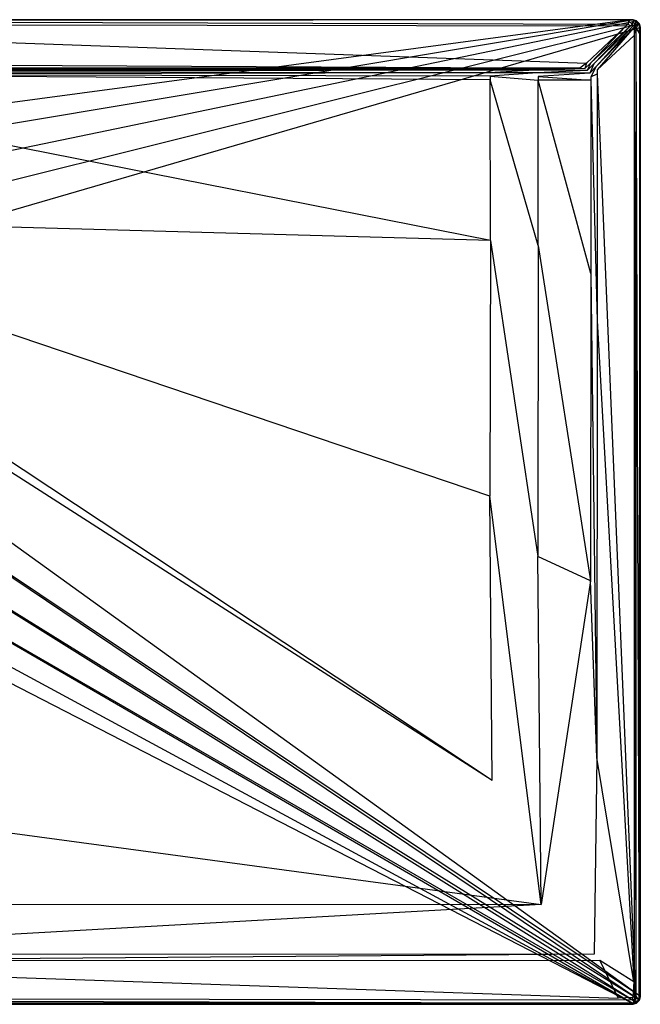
# Model space of a CAD drawing. Extents: x 0 to 1.8, y -0.8 to 0.
# Tile 8 of 8: x 1.3 to 1.8, y -0.8 to 0. Entities that reach past the tile are written whole.
import ezdxf

# ---------------------------------------------------------------- set-up
doc = ezdxf.new("R2010")
doc.units = 0
doc.layers.add('L0_WANNE_N_UDA1880ARA248V___0__', color=7, linetype='CONTINUOUS')

msp = doc.modelspace()

# ---------------------------------------------------------------- linework, layer by layer
at = {"layer": 'L0_WANNE_N_UDA1880ARA248V___0__', "color": 8}
for points, invisible_edges in [([(0.9, 0, 0.002053), (1.790237, 0), (0.9, 0), (0.9, 0, 0.002053)], 13), ([(1.790237, 0), (0.9, 0, 0.002053), (1.79026, 0, 0.002101), (1.790237, 0)], 14), ([(0.9, 0), (1.789597, -0.000172), (0.9, -0.000163), (0.9, 0)], 13), ([(1.789597, -0.000172), (0.9, 0), (1.790237, 0), (1.789597, -0.000172)], 14), ([(0.9, 0, 0.042676), (1.79026, 0, 0.002101), (0.9, 0, 0.002053), (0.9, 0, 0.042676)], 13), ([(1.79026, 0, 0.002101), (0.9, 0, 0.042676), (1.790552, 0, 0.043338), (1.79026, 0, 0.002101)], 14), ([(0.9, -0.001034, 0.046974), (1.790588, 0, 0.044495), (0.9, 0, 0.044495), (0.9, -0.001034, 0.046974)], 13), ([(1.790588, 0, 0.044495), (0.9, -0.001034, 0.046974), (1.790452, -0.001046, 0.046974), (1.790588, 0, 0.044495)], 14), ([(0.9, 0, 0.044495), (1.790552, 0, 0.043338), (0.9, 0, 0.042676), (0.9, 0, 0.044495)], 13), ([(1.790552, 0, 0.043338), (0.9, 0, 0.044495), (1.790588, 0, 0.044495), (1.790552, 0, 0.043338)], 14), ([(1.790237, 0), (1.793401, -0.000198), (1.789597, -0.000172), (1.790237, 0)], 13), ([(1.79026, 0, 0.002101), (1.79399, 0), (1.790237, 0), (1.79026, 0, 0.002101)], 13), ([(1.793401, -0.000198), (1.790237, 0), (1.79399, 0), (1.793401, -0.000198)], 14), ([(1.79399, 0), (1.79026, 0, 0.002101), (1.79399, 0, 0.002101), (1.79399, 0)], 14), ([(1.790552, 0, 0.043338), (1.79399, 0, 0.002101), (1.79026, 0, 0.002101), (1.790552, 0, 0.043338)], 13), ([(1.790452, -0.001046, 0.046974), (1.79399, 0, 0.044495), (1.790588, 0, 0.044495), (1.790452, -0.001046, 0.046974)], 13), ([(1.79399, 0, 0.044495), (1.790452, -0.001046, 0.046974), (1.793853, -0.001046, 0.046974), (1.79399, 0, 0.044495)], 14), ([(1.79399, 0, 0.002101), (1.790552, 0, 0.043338), (1.79399, 0, 0.043344), (1.79399, 0, 0.002101)], 14), ([(1.790588, 0, 0.044495), (1.79399, 0, 0.043344), (1.790552, 0, 0.043338), (1.790588, 0, 0.044495)], 13), ([(1.79399, 0, 0.043344), (1.790588, 0, 0.044495), (1.79399, 0, 0.044495), (1.79399, 0, 0.043344)], 14), ([(1.79399, 0), (1.796449, -0.001049), (1.793401, -0.000198), (1.79399, 0)], 13), ([(1.796438, -0.001781, 0.046974), (1.79399, 0, 0.044495), (1.793853, -0.001046, 0.046974), (1.796438, -0.001781, 0.046974)], 14), ([(1.79399, 0, 0.043344), (1.796995, -0.000811, 0.002101), (1.79399, 0, 0.002101), (1.79399, 0, 0.043344)], 13), ([(1.796995, -0.000811, 0.002101), (1.79399, 0, 0.043344), (1.796995, -0.000811, 0.043344), (1.796995, -0.000811, 0.002101)], 14), ([(1.796449, -0.001049), (1.79399, 0), (1.796995, -0.000811), (1.796449, -0.001049)], 14), ([(1.79399, 0, 0.044495), (1.796995, -0.000811, 0.043344), (1.79399, 0, 0.043344), (1.79399, 0, 0.044495)], 13), ([(1.796995, -0.000811, 0.043344), (1.79399, 0, 0.044495), (1.796995, -0.000811, 0.044495), (1.796995, -0.000811, 0.043344)], 14), ([(1.796438, -0.001781, 0.046974), (1.796995, -0.000811, 0.044495), (1.79399, 0, 0.044495), (1.796438, -0.001781, 0.046974)], 14), ([(1.79399, 0), (1.796995, -0.000811, 0.002101), (1.796995, -0.000811), (1.79399, 0)], 13), ([(1.796995, -0.000811, 0.002101), (1.79399, 0), (1.79399, 0, 0.002101), (1.796995, -0.000811, 0.002101)], 14), ([(0.934787, -0.095646), (0.9, -0.000163), (1.789597, -0.000172), (0.934787, -0.095646)], 14), ([(1.79013, -0.00353, 0.048), (0.9, -0.001034, 0.046974), (0.9, -0.00353, 0.048), (1.79013, -0.00353, 0.048)], 13), ([(0.9, -0.001034, 0.046974), (1.79013, -0.00353, 0.048), (1.790452, -0.001046, 0.046974), (0.9, -0.001034, 0.046974)], 14), ([(1.788604, -0.004961, 0.048), (0.9, -0.00353, 0.048), (0.9, -0.004961, 0.048), (1.788604, -0.004961, 0.048)], 13), ([(0.9, -0.00353, 0.048), (1.788604, -0.004961, 0.048), (1.79013, -0.00353, 0.048), (0.9, -0.00353, 0.048)], 14), ([(1.75632, -0.035227, 0.048), (0.9, -0.004961, 0.048), (0.9, -0.035227, 0.048), (1.75632, -0.035227, 0.048)], 13), ([(0.9, -0.004961, 0.048), (1.75632, -0.035227, 0.048), (1.788604, -0.004961, 0.048), (0.9, -0.004961, 0.048)], 14), ([(1.789597, -0.000172), (0.966755, -0.110345), (0.934787, -0.095646), (1.789597, -0.000172)], 13), ([(0.966755, -0.110345), (1.789597, -0.000172), (1.793401, -0.000198), (0.966755, -0.110345)], 14), ([(1.793401, -0.000198), (0.993315, -0.133517), (0.966755, -0.110345), (1.793401, -0.000198)], 13), ([(0.993315, -0.133517), (1.793401, -0.000198), (1.796449, -0.001049), (0.993315, -0.133517)], 14), ([(1.796449, -0.001049), (1.012316, -0.163283), (0.993315, -0.133517), (1.796449, -0.001049)], 13), ([(1.012316, -0.163283), (1.796449, -0.001049), (1.798679, -0.003313), (1.012316, -0.163283)], 14), ([(1.798679, -0.003313), (1.022217, -0.197234), (1.012316, -0.163283), (1.798679, -0.003313)], 13), ([(1.022217, -0.197234), (1.798679, -0.003313), (1.7995, -0.006394), (1.022217, -0.197234)], 14), ([(1.7995, -0.006394), (1.022217, -0.232618), (1.022217, -0.197234), (1.7995, -0.006394)], 13), ([(1.022217, -0.232618), (1.7995, -0.006394), (1.7995, -0.011271), (1.022217, -0.232618)], 14), ([(1.759425, -0.035227, 0.048), (1.788604, -0.004961, 0.048), (1.75632, -0.035227, 0.048), (1.759425, -0.035227, 0.048)], 13), ([(1.788604, -0.004961, 0.048), (1.759425, -0.035227, 0.048), (1.791989, -0.004961, 0.048), (1.788604, -0.004961, 0.048)], 14), ([(1.762242, -0.035987, 0.048), (1.791989, -0.004961, 0.048), (1.759425, -0.035227, 0.048), (1.762242, -0.035987, 0.048)], 13), ([(1.791989, -0.004961, 0.048), (1.762242, -0.035987, 0.048), (1.793693, -0.00542, 0.048), (1.791989, -0.004961, 0.048)], 14), ([(1.764257, -0.038016, 0.048), (1.793693, -0.00542, 0.048), (1.762242, -0.035987, 0.048), (1.764257, -0.038016, 0.048)], 13), ([(1.793693, -0.00542, 0.048), (1.764257, -0.038016, 0.048), (1.794616, -0.00635, 0.048), (1.793693, -0.00542, 0.048)], 14), ([(1.765012, -0.040852, 0.048), (1.794616, -0.00635, 0.048), (1.764257, -0.038016, 0.048), (1.765012, -0.040852, 0.048)], 13), ([(1.794616, -0.00635, 0.048), (1.765012, -0.040852, 0.048), (1.795073, -0.008066, 0.048), (1.794616, -0.00635, 0.048)], 14), ([(1.791989, -0.004961, 0.048), (1.79013, -0.00353, 0.048), (1.788604, -0.004961, 0.048), (1.791989, -0.004961, 0.048)], 13), ([(1.793529, -0.00353, 0.048), (1.790452, -0.001046, 0.046974), (1.79013, -0.00353, 0.048), (1.793529, -0.00353, 0.048)], 13), ([(1.79013, -0.00353, 0.048), (1.791989, -0.004961, 0.048), (1.793529, -0.00353, 0.048), (1.79013, -0.00353, 0.048)], 14), ([(1.790452, -0.001046, 0.046974), (1.793529, -0.00353, 0.048), (1.793853, -0.001046, 0.046974), (1.790452, -0.001046, 0.046974)], 14), ([(1.793693, -0.00542, 0.048), (1.793529, -0.00353, 0.048), (1.791989, -0.004961, 0.048), (1.793693, -0.00542, 0.048)], 13), ([(1.79518, -0.003975, 0.048), (1.793853, -0.001046, 0.046974), (1.793529, -0.00353, 0.048), (1.79518, -0.003975, 0.048)], 13), ([(1.793529, -0.00353, 0.048), (1.793693, -0.00542, 0.048), (1.79518, -0.003975, 0.048), (1.793529, -0.00353, 0.048)], 14), ([(1.794616, -0.00635, 0.048), (1.79518, -0.003975, 0.048), (1.793693, -0.00542, 0.048), (1.794616, -0.00635, 0.048)], 13), ([(1.793853, -0.001046, 0.046974), (1.79518, -0.003975, 0.048), (1.796438, -0.001781, 0.046974), (1.793853, -0.001046, 0.046974)], 14), ([(1.79518, -0.003975, 0.048), (1.794616, -0.00635, 0.048), (1.796052, -0.004852, 0.048), (1.79518, -0.003975, 0.048)], 14), ([(1.795073, -0.008066, 0.048), (1.796052, -0.004852, 0.048), (1.794616, -0.00635, 0.048), (1.795073, -0.008066, 0.048)], 13), ([(1.796052, -0.004852, 0.048), (1.795073, -0.008066, 0.048), (1.796494, -0.006515, 0.048), (1.796052, -0.004852, 0.048)], 14), ([(1.795073, -0.008066, 0.048), (1.796494, -0.011332, 0.048), (1.796494, -0.006515, 0.048), (1.795073, -0.008066, 0.048)], 14), ([(1.796052, -0.004852, 0.048), (1.796438, -0.001781, 0.046974), (1.79518, -0.003975, 0.048), (1.796052, -0.004852, 0.048)], 13), ([(1.796438, -0.001781, 0.046974), (1.796052, -0.004852, 0.048), (1.798231, -0.003586, 0.046974), (1.796438, -0.001781, 0.046974)], 14), ([(1.796494, -0.006515, 0.048), (1.798231, -0.003586, 0.046974), (1.796052, -0.004852, 0.048), (1.796494, -0.006515, 0.048)], 13), ([(1.796438, -0.001781, 0.046974), (1.799195, -0.003025, 0.044495), (1.796995, -0.000811, 0.044495), (1.796438, -0.001781, 0.046974)], 14), ([(1.799195, -0.003025, 0.044495), (1.796438, -0.001781, 0.046974), (1.798231, -0.003586, 0.046974), (1.799195, -0.003025, 0.044495)], 13), ([(1.796995, -0.000811), (1.798679, -0.003313), (1.796449, -0.001049), (1.796995, -0.000811)], 13), ([(1.798231, -0.003586, 0.046974), (1.796494, -0.006515, 0.048), (1.798961, -0.006189, 0.046974), (1.798231, -0.003586, 0.046974)], 14), ([(1.796494, -0.006515, 0.048), (1.798961, -0.011009, 0.046974), (1.798961, -0.006189, 0.046974), (1.796494, -0.006515, 0.048)], 14), ([(1.798961, -0.011009, 0.046974), (1.796494, -0.006515, 0.048), (1.796494, -0.011332, 0.048), (1.798961, -0.011009, 0.046974)], 13), ([(1.799195, -0.003025, 0.002101), (1.796995, -0.000811, 0.043344), (1.799195, -0.003025, 0.043344), (1.799195, -0.003025, 0.002101)], 13), ([(1.796995, -0.000811, 0.043344), (1.799195, -0.003025, 0.002101), (1.796995, -0.000811, 0.002101), (1.796995, -0.000811, 0.043344)], 14), ([(1.798679, -0.003313), (1.796995, -0.000811), (1.799195, -0.003025), (1.798679, -0.003313)], 14), ([(1.796995, -0.000811, 0.043344), (1.799195, -0.003025, 0.044495), (1.799195, -0.003025, 0.043344), (1.796995, -0.000811, 0.043344)], 13), ([(1.799195, -0.003025, 0.044495), (1.796995, -0.000811, 0.043344), (1.796995, -0.000811, 0.044495), (1.799195, -0.003025, 0.044495)], 14), ([(1.796995, -0.000811), (1.799195, -0.003025, 0.002101), (1.799195, -0.003025), (1.796995, -0.000811)], 13), ([(1.799195, -0.003025, 0.002101), (1.796995, -0.000811), (1.796995, -0.000811, 0.002101), (1.799195, -0.003025, 0.002101)], 14), ([(1.799195, -0.003025, 0.044495), (1.798231, -0.003586, 0.046974), (1.798961, -0.006189, 0.046974), (1.799195, -0.003025, 0.044495)], 14), ([(1.799195, -0.003025), (1.7995, -0.006394), (1.798679, -0.003313), (1.799195, -0.003025)], 13), ([(1.799195, -0.003025, 0.044495), (1.798961, -0.006189, 0.046974), (1.8, -0.006051, 0.044495), (1.799195, -0.003025, 0.044495)], 14), ([(1.798961, -0.006189, 0.046974), (1.8, -0.010873, 0.044495), (1.8, -0.006051, 0.044495), (1.798961, -0.006189, 0.046974)], 14), ([(1.8, -0.010873, 0.044495), (1.798961, -0.006189, 0.046974), (1.798961, -0.011009, 0.046974), (1.8, -0.010873, 0.044495)], 13), ([(1.8, -0.006051, 0.002101), (1.799195, -0.003025, 0.043344), (1.8, -0.006051, 0.043344), (1.8, -0.006051, 0.002101)], 13), ([(1.799195, -0.003025, 0.043344), (1.8, -0.006051, 0.002101), (1.799195, -0.003025, 0.002101), (1.799195, -0.003025, 0.043344)], 14), ([(1.7995, -0.006394), (1.799195, -0.003025), (1.8, -0.006051), (1.7995, -0.006394)], 14), ([(1.799195, -0.003025, 0.043344), (1.8, -0.006051, 0.044495), (1.8, -0.006051, 0.043344), (1.799195, -0.003025, 0.043344)], 13), ([(1.8, -0.006051, 0.044495), (1.799195, -0.003025, 0.043344), (1.799195, -0.003025, 0.044495), (1.8, -0.006051, 0.044495)], 14), ([(1.799195, -0.003025), (1.8, -0.006051, 0.002101), (1.8, -0.006051), (1.799195, -0.003025)], 13), ([(1.8, -0.006051, 0.002101), (1.799195, -0.003025), (1.799195, -0.003025, 0.002101), (1.8, -0.006051, 0.002101)], 14), ([(1.8, -0.006051), (1.7995, -0.011271), (1.7995, -0.006394), (1.8, -0.006051)], 13), ([(1.7995, -0.011271), (1.8, -0.006051), (1.8, -0.010873), (1.7995, -0.011271)], 14), ([(1.8, -0.006051), (1.8, -0.010873, 0.002101), (1.8, -0.010873), (1.8, -0.006051)], 13), ([(1.8, -0.010873, 0.002101), (1.8, -0.006051), (1.8, -0.006051, 0.002101), (1.8, -0.010873, 0.002101)], 14), ([(1.8, -0.010873, 0.002101), (1.8, -0.006051, 0.043344), (1.8, -0.010873, 0.043344), (1.8, -0.010873, 0.002101)], 13), ([(1.8, -0.006051, 0.043344), (1.8, -0.010873, 0.002101), (1.8, -0.006051, 0.002101), (1.8, -0.006051, 0.043344)], 14), ([(1.8, -0.010873, 0.043344), (1.8, -0.006051, 0.044495), (1.8, -0.010873, 0.044495), (1.8, -0.010873, 0.043344)], 13), ([(1.8, -0.006051, 0.044495), (1.8, -0.010873, 0.043344), (1.8, -0.006051, 0.043344), (1.8, -0.006051, 0.044495)], 14), ([(1.799482, -0.79299), (1.022217, -0.232618), (1.7995, -0.011271), (1.799482, -0.79299)], 14), ([(1.765012, -0.040852, 0.048), (1.795073, -0.012722, 0.048), (1.795073, -0.008066, 0.048), (1.765012, -0.040852, 0.048)], 14), ([(1.765012, -0.043983, 0.048), (1.795073, -0.768602, 0.048), (1.795073, -0.012722, 0.048), (1.765012, -0.043983, 0.048)], 14), ([(1.795073, -0.012722, 0.048), (1.765012, -0.040852, 0.048), (1.765012, -0.043983, 0.048), (1.795073, -0.012722, 0.048)], 13), ([(1.796494, -0.011332, 0.048), (1.795073, -0.008066, 0.048), (1.795073, -0.012722, 0.048), (1.796494, -0.011332, 0.048)], 13), ([(1.795073, -0.012722, 0.048), (1.796494, -0.793485, 0.048), (1.796494, -0.011332, 0.048), (1.795073, -0.012722, 0.048)], 14), ([(1.796494, -0.793485, 0.048), (1.795073, -0.012722, 0.048), (1.795073, -0.768602, 0.048), (1.796494, -0.793485, 0.048)], 13), ([(1.796494, -0.011332, 0.048), (1.798961, -0.793811, 0.046974), (1.798961, -0.011009, 0.046974), (1.796494, -0.011332, 0.048)], 14), ([(1.798961, -0.793811, 0.046974), (1.796494, -0.011332, 0.048), (1.796494, -0.793485, 0.048), (1.798961, -0.793811, 0.046974)], 13), ([(1.8, -0.010873, 0.044495), (1.798961, -0.793811, 0.046974), (1.8, -0.793949, 0.044495), (1.8, -0.010873, 0.044495)], 13), ([(1.798961, -0.793811, 0.046974), (1.8, -0.010873, 0.044495), (1.798961, -0.011009, 0.046974), (1.798961, -0.793811, 0.046974)], 14), ([(1.7995, -0.011271), (1.8, -0.793949), (1.799482, -0.79299), (1.7995, -0.011271)], 13), ([(1.8, -0.793949), (1.7995, -0.011271), (1.8, -0.010873), (1.8, -0.793949)], 14), ([(1.8, -0.793949), (1.8, -0.010873, 0.002101), (1.8, -0.793949, 0.002101), (1.8, -0.793949)], 13), ([(1.8, -0.010873, 0.002101), (1.8, -0.793949), (1.8, -0.010873), (1.8, -0.010873, 0.002101)], 14), ([(1.8, -0.010873, 0.002101), (1.8, -0.793949, 0.043344), (1.8, -0.793949, 0.002101), (1.8, -0.010873, 0.002101)], 13), ([(1.8, -0.793949, 0.043344), (1.8, -0.010873, 0.002101), (1.8, -0.010873, 0.043344), (1.8, -0.793949, 0.043344)], 14), ([(1.8, -0.010873, 0.043344), (1.8, -0.793949, 0.044495), (1.8, -0.793949, 0.043344), (1.8, -0.010873, 0.043344)], 13), ([(1.8, -0.793949, 0.044495), (1.8, -0.010873, 0.043344), (1.8, -0.010873, 0.044495), (1.8, -0.793949, 0.044495)], 14), ([(1.750868, -0.039258, 0.048), (0.9, -0.035227, 0.048), (0.9, -0.039363, 0.048), (1.750868, -0.039258, 0.048)], 13), ([(0.9, -0.035227, 0.048), (1.750868, -0.039258, 0.048), (1.75632, -0.035227, 0.048), (0.9, -0.035227, 0.048)], 14), ([(1.750868, -0.039258, 0.048), (0.9, -0.040339, 0.047301), (1.708342, -0.039968, 0.047861), (1.750868, -0.039258, 0.048)], 14), ([(1.750868, -0.039258, 0.048), (0.9, -0.039363, 0.048), (0.9, -0.040339, 0.047301), (1.750868, -0.039258, 0.048)], 14), ([(1.708342, -0.039968, 0.047861), (0.9, -0.040339, 0.04584), (1.669964, -0.040035, 0.046228), (1.708342, -0.039968, 0.047861)], 14), ([(1.708342, -0.039968, 0.047861), (0.9, -0.040339, 0.047301), (0.9, -0.040339, 0.04584), (1.708342, -0.039968, 0.047861)], 14), ([(1.711249, -0.040339, 0.047861), (1.708342, -0.039968, 0.047861), (1.669964, -0.040035, 0.046228), (1.711249, -0.040339, 0.047861)], 14), ([(1.711249, -0.040339, 0.047861), (1.750868, -0.039258, 0.048), (1.708342, -0.039968, 0.047861), (1.711249, -0.040339, 0.047861)], 13), ([(1.750868, -0.039258, 0.048), (1.711249, -0.040339, 0.047861), (1.75484, -0.039768, 0.048), (1.750868, -0.039258, 0.048)], 14), ([(1.714186, -0.041131, 0.047862), (1.75484, -0.039768, 0.048), (1.711249, -0.040339, 0.047861), (1.714186, -0.041131, 0.047862)], 13), ([(1.75484, -0.039768, 0.048), (1.714186, -0.041131, 0.047862), (1.75693, -0.041149, 0.048), (1.75484, -0.039768, 0.048)], 14), ([(1.75484, -0.039768, 0.048), (1.75632, -0.035227, 0.048), (1.750868, -0.039258, 0.048), (1.75484, -0.039768, 0.048)], 13), ([(1.75693, -0.041149, 0.048), (1.759425, -0.035227, 0.048), (1.75484, -0.039768, 0.048), (1.75693, -0.041149, 0.048)], 13), ([(1.75632, -0.035227, 0.048), (1.75484, -0.039768, 0.048), (1.759425, -0.035227, 0.048), (1.75632, -0.035227, 0.048)], 14), ([(1.759425, -0.035227, 0.048), (1.75693, -0.041149, 0.048), (1.762242, -0.035987, 0.048), (1.759425, -0.035227, 0.048)], 14), ([(1.759129, -0.043364, 0.048), (1.762242, -0.035987, 0.048), (1.75693, -0.041149, 0.048), (1.759129, -0.043364, 0.048)], 13), ([(1.762242, -0.035987, 0.048), (1.759129, -0.043364, 0.048), (1.764257, -0.038016, 0.048), (1.762242, -0.035987, 0.048)], 14), ([(1.759934, -0.04639, 0.048), (1.764257, -0.038016, 0.048), (1.759129, -0.043364, 0.048), (1.759934, -0.04639, 0.048)], 13), ([(1.764257, -0.038016, 0.048), (1.759934, -0.04639, 0.048), (1.765012, -0.040852, 0.048), (1.764257, -0.038016, 0.048)], 14), ([(1.669964, -0.040035, 0.046228), (0.9, -0.040339, 0.040248), (1.00405, -0.040324, 0.039699), (1.669964, -0.040035, 0.046228)], 14), ([(1.669964, -0.040035, 0.046228), (0.9, -0.040339, 0.04584), (0.9, -0.040339, 0.040248), (1.669964, -0.040035, 0.046228)], 14), ([(1.672503, -0.040339, 0.046111), (1.669964, -0.040035, 0.046228), (1.00405, -0.040324, 0.039699), (1.672503, -0.040339, 0.046111)], 14), ([(1.672503, -0.040339, 0.046111), (1.00405, -0.040324, 0.039699), (1.004989, -0.040339, 0.038516), (1.672503, -0.040339, 0.046111)], 14), ([(1.675275, -0.041087, 0.046042), (1.004989, -0.040339, 0.038516), (1.007044, -0.040893, 0.038143), (1.675275, -0.041087, 0.046042)], 14), ([(1.675275, -0.041087, 0.046042), (1.672503, -0.040339, 0.046111), (1.004989, -0.040339, 0.038516), (1.675275, -0.041087, 0.046042)], 14), ([(1.008548, -0.042408, 0.038161), (1.675275, -0.041087, 0.046042), (1.007044, -0.040893, 0.038143), (1.008548, -0.042408, 0.038161)], 13), ([(1.675275, -0.041087, 0.046042), (1.008548, -0.042408, 0.038161), (1.677305, -0.04313, 0.046047), (1.675275, -0.041087, 0.046042)], 14), ([(1.009099, -0.044477, 0.038178), (1.677305, -0.04313, 0.046047), (1.008548, -0.042408, 0.038161), (1.009099, -0.044477, 0.038178)], 13), ([(1.677305, -0.04313, 0.046047), (1.009099, -0.044477, 0.038178), (1.678048, -0.045921, 0.046051), (1.677305, -0.04313, 0.046047)], 14), ([(1.678048, -0.048807, 0.04606), (1.009099, -0.044477, 0.038178), (1.009099, -0.047402, 0.038214), (1.678048, -0.048807, 0.04606)], 14), ([(1.678048, -0.045921, 0.046051), (1.009099, -0.044477, 0.038178), (1.678048, -0.048807, 0.04606), (1.678048, -0.045921, 0.046051)], 14), ([(1.678241, -0.179337, 0.046398), (1.009099, -0.047402, 0.038214), (1.010129, -0.161092, 0.039585), (1.678241, -0.179337, 0.046398)], 14), ([(1.678241, -0.179337, 0.046398), (1.678048, -0.048807, 0.04606), (1.009099, -0.047402, 0.038214), (1.678241, -0.179337, 0.046398)], 14), ([(1.711249, -0.040339, 0.047861), (1.669964, -0.040035, 0.046228), (1.672503, -0.040339, 0.046111), (1.711249, -0.040339, 0.047861)], 14), ([(1.714186, -0.041131, 0.047862), (1.672503, -0.040339, 0.046111), (1.675275, -0.041087, 0.046042), (1.714186, -0.041131, 0.047862)], 14), ([(1.714186, -0.041131, 0.047862), (1.711249, -0.040339, 0.047861), (1.672503, -0.040339, 0.046111), (1.714186, -0.041131, 0.047862)], 14), ([(1.677305, -0.04313, 0.046047), (1.714186, -0.041131, 0.047862), (1.675275, -0.041087, 0.046042), (1.677305, -0.04313, 0.046047)], 13), ([(1.714186, -0.041131, 0.047862), (1.677305, -0.04313, 0.046047), (1.716337, -0.043297, 0.047863), (1.714186, -0.041131, 0.047862)], 14), ([(1.678048, -0.045921, 0.046051), (1.716337, -0.043297, 0.047863), (1.677305, -0.04313, 0.046047), (1.678048, -0.045921, 0.046051)], 13), ([(1.716337, -0.043297, 0.047863), (1.678048, -0.045921, 0.046051), (1.717124, -0.046254, 0.047865), (1.716337, -0.043297, 0.047863)], 14), ([(1.717124, -0.049131, 0.047867), (1.678048, -0.045921, 0.046051), (1.678048, -0.048807, 0.04606), (1.717124, -0.049131, 0.047867)], 13), ([(1.678048, -0.045921, 0.046051), (1.717124, -0.049131, 0.047867), (1.717124, -0.046254, 0.047865), (1.678048, -0.045921, 0.046051)], 14), ([(1.716337, -0.043297, 0.047863), (1.75693, -0.041149, 0.048), (1.714186, -0.041131, 0.047862), (1.716337, -0.043297, 0.047863)], 13), ([(1.75693, -0.041149, 0.048), (1.716337, -0.043297, 0.047863), (1.759129, -0.043364, 0.048), (1.75693, -0.041149, 0.048)], 14), ([(1.717124, -0.046254, 0.047865), (1.759129, -0.043364, 0.048), (1.716337, -0.043297, 0.047863), (1.717124, -0.046254, 0.047865)], 13), ([(1.759129, -0.043364, 0.048), (1.717124, -0.046254, 0.047865), (1.759934, -0.04639, 0.048), (1.759129, -0.043364, 0.048)], 14), ([(1.759934, -0.049263, 0.048), (1.717124, -0.046254, 0.047865), (1.717124, -0.049131, 0.047867), (1.759934, -0.049263, 0.048)], 13), ([(1.717124, -0.046254, 0.047865), (1.759934, -0.049263, 0.048), (1.759934, -0.04639, 0.048), (1.717124, -0.046254, 0.047865)], 14), ([(1.759934, -0.04639, 0.048), (1.765012, -0.043983, 0.048), (1.765012, -0.040852, 0.048), (1.759934, -0.04639, 0.048)], 14), ([(1.759934, -0.049263, 0.048), (1.765012, -0.244443, 0.048), (1.765012, -0.043983, 0.048), (1.759934, -0.049263, 0.048)], 14), ([(1.765012, -0.043983, 0.048), (1.759934, -0.04639, 0.048), (1.759934, -0.049263, 0.048), (1.765012, -0.043983, 0.048)], 13), ([(1.795073, -0.768602, 0.048), (1.765012, -0.043983, 0.048), (1.765012, -0.244443, 0.048), (1.795073, -0.768602, 0.048)], 13), ([(1.717124, -0.183541, 0.047968), (1.678048, -0.048807, 0.04606), (1.678241, -0.179337, 0.046398), (1.717124, -0.183541, 0.047968)], 14), ([(1.717124, -0.183541, 0.047968), (1.717124, -0.049131, 0.047867), (1.678048, -0.048807, 0.04606), (1.717124, -0.183541, 0.047968)], 14), ([(1.759934, -0.206151, 0.048), (1.717124, -0.049131, 0.047867), (1.717124, -0.183541, 0.047968), (1.759934, -0.206151, 0.048)], 14), ([(1.759934, -0.049263, 0.048), (1.717124, -0.049131, 0.047867), (1.759934, -0.206151, 0.048), (1.759934, -0.049263, 0.048)], 14), ([(1.765012, -0.244443, 0.048), (1.759934, -0.049263, 0.048), (1.759934, -0.206151, 0.048), (1.765012, -0.244443, 0.048)], 13), ([(1.677816, -0.387132, 0.046402), (1.010129, -0.161092, 0.039585), (1.00948, -0.17425, 0.0396), (1.677816, -0.387132, 0.046402)], 14), ([(1.678241, -0.179337, 0.046398), (1.010129, -0.161092, 0.039585), (1.677816, -0.387132, 0.046402), (1.678241, -0.179337, 0.046398)], 14), ([(1.679583, -0.618058, 0.046406), (1.00948, -0.17425, 0.0396), (1.007443, -0.187436, 0.039618), (1.679583, -0.618058, 0.046406)], 14), ([(1.679583, -0.618058, 0.046406), (1.677816, -0.387132, 0.046402), (1.00948, -0.17425, 0.0396), (1.679583, -0.618058, 0.046406)], 14), ([(1.716751, -0.436179, 0.047969), (1.678241, -0.179337, 0.046398), (1.677816, -0.387132, 0.046402), (1.716751, -0.436179, 0.047969)], 13), ([(1.678241, -0.179337, 0.046398), (1.716751, -0.436179, 0.047969), (1.717124, -0.183541, 0.047968), (1.678241, -0.179337, 0.046398)], 14), ([(1.759573, -0.45585, 0.048), (1.717124, -0.183541, 0.047968), (1.716751, -0.436179, 0.047969), (1.759573, -0.45585, 0.048)], 13), ([(1.717124, -0.183541, 0.047968), (1.759573, -0.45585, 0.048), (1.759934, -0.206151, 0.048), (1.717124, -0.183541, 0.047968)], 14), ([(1.679583, -0.618058, 0.046406), (1.007443, -0.187436, 0.039618), (0.975963, -0.61854, 0.046421), (1.679583, -0.618058, 0.046406)], 14), ([(1.764639, -0.599347, 0.048), (1.759934, -0.206151, 0.048), (1.759573, -0.45585, 0.048), (1.764639, -0.599347, 0.048)], 13), ([(1.759934, -0.206151, 0.048), (1.764639, -0.599347, 0.048), (1.765012, -0.244443, 0.048), (1.759934, -0.206151, 0.048)], 14), ([(1.022217, -0.232618), (1.799482, -0.79299), (1.012316, -0.266569), (1.022217, -0.232618)], 13), ([(1.794633, -0.781693, 0.048), (1.765012, -0.244443, 0.048), (1.764639, -0.599347, 0.048), (1.794633, -0.781693, 0.048)], 13), ([(1.765012, -0.244443, 0.048), (1.794633, -0.781693, 0.048), (1.795073, -0.768602, 0.048), (1.765012, -0.244443, 0.048)], 14), ([(1.012316, -0.266569), (1.798644, -0.796063), (0.993315, -0.296335), (1.012316, -0.266569)], 13), ([(1.798644, -0.796063), (1.012316, -0.266569), (1.799482, -0.79299), (1.798644, -0.796063)], 14), ([(0.993315, -0.296335), (1.796401, -0.798316), (0.966755, -0.319507), (0.993315, -0.296335)], 13), ([(1.796401, -0.798316), (0.993315, -0.296335), (1.798644, -0.796063), (1.796401, -0.798316)], 14), ([(0.966755, -0.319507), (1.793344, -0.799151), (0.934787, -0.334206), (0.966755, -0.319507)], 13), ([(1.793344, -0.799151), (0.966755, -0.319507), (1.796401, -0.798316), (1.793344, -0.799151)], 14), ([(1.793344, -0.799151), (0.9, -0.339242), (0.934787, -0.334206), (1.793344, -0.799151)], 14), ([(0.9, -0.339242), (1.793344, -0.799151), (0.9, -0.79916), (0.9, -0.339242)], 13), ([(1.719394, -0.718833, 0.04797), (1.677816, -0.387132, 0.046402), (1.679583, -0.618058, 0.046406), (1.719394, -0.718833, 0.04797)], 14), ([(1.719394, -0.718833, 0.04797), (1.716751, -0.436179, 0.047969), (1.677816, -0.387132, 0.046402), (1.719394, -0.718833, 0.04797)], 14), ([(1.719394, -0.718833, 0.04797), (1.759573, -0.45585, 0.048), (1.716751, -0.436179, 0.047969), (1.719394, -0.718833, 0.04797)], 13), ([(1.759573, -0.45585, 0.048), (1.719394, -0.718833, 0.04797), (1.762511, -0.759195, 0.048), (1.759573, -0.45585, 0.048)], 14), ([(1.762511, -0.759195, 0.048), (1.764639, -0.599347, 0.048), (1.759573, -0.45585, 0.048), (1.762511, -0.759195, 0.048)], 13), ([(1.764639, -0.599347, 0.048), (1.762511, -0.759195, 0.048), (1.767049, -0.76431, 0.048), (1.764639, -0.599347, 0.048)], 14), ([(1.767049, -0.76431, 0.048), (1.794633, -0.781693, 0.048), (1.764639, -0.599347, 0.048), (1.767049, -0.76431, 0.048)], 13), ([(1.719394, -0.718833, 0.04797), (0.975963, -0.61854, 0.046421), (0.971673, -0.719304, 0.047971), (1.719394, -0.718833, 0.04797)], 13), ([(0.975963, -0.61854, 0.046421), (1.719394, -0.718833, 0.04797), (1.679583, -0.618058, 0.046406), (0.975963, -0.61854, 0.046421)], 14), ([(0.997087, -0.759661, 0.048), (1.719394, -0.718833, 0.04797), (0.971673, -0.719304, 0.047971), (0.997087, -0.759661, 0.048)], 13), ([(1.719394, -0.718833, 0.04797), (0.997087, -0.759661, 0.048), (1.762511, -0.759195, 0.048), (1.719394, -0.718833, 0.04797)], 14), ([(1.038348, -0.764773, 0.048), (1.762511, -0.759195, 0.048), (0.997087, -0.759661, 0.048), (1.038348, -0.764773, 0.048)], 13), ([(1.762511, -0.759195, 0.048), (1.038348, -0.764773, 0.048), (1.767049, -0.76431, 0.048), (1.762511, -0.759195, 0.048)], 14), ([(1.781978, -0.795039, 0.048), (0.9, -0.764773, 0.048), (0.9, -0.795039, 0.048), (1.781978, -0.795039, 0.048)], 13), ([(0.9, -0.764773, 0.048), (1.781978, -0.795039, 0.048), (1.038348, -0.764773, 0.048), (0.9, -0.764773, 0.048)], 14), ([(1.781978, -0.795039, 0.048), (1.767049, -0.76431, 0.048), (1.038348, -0.764773, 0.048), (1.781978, -0.795039, 0.048)], 13), ([(1.794633, -0.781693, 0.048), (1.767049, -0.76431, 0.048), (1.79391, -0.794593, 0.048), (1.794633, -0.781693, 0.048)], 14), ([(1.767049, -0.76431, 0.048), (1.781978, -0.795039, 0.048), (1.79391, -0.794593, 0.048), (1.767049, -0.76431, 0.048)], 14), ([(1.796052, -0.795148, 0.048), (1.795073, -0.768602, 0.048), (1.794633, -0.781693, 0.048), (1.796052, -0.795148, 0.048)], 13), ([(1.795073, -0.768602, 0.048), (1.796052, -0.795148, 0.048), (1.796494, -0.793485, 0.048), (1.795073, -0.768602, 0.048)], 14), ([(1.79518, -0.796025, 0.048), (1.794633, -0.781693, 0.048), (1.79391, -0.794593, 0.048), (1.79518, -0.796025, 0.048)], 13), ([(1.794633, -0.781693, 0.048), (1.79518, -0.796025, 0.048), (1.796052, -0.795148, 0.048), (1.794633, -0.781693, 0.048)], 14), ([(1.793529, -0.79647, 0.048), (0.9, -0.795039, 0.048), (0.9, -0.79647, 0.048), (1.793529, -0.79647, 0.048)], 13), ([(0.9, -0.795039, 0.048), (1.793529, -0.79647, 0.048), (1.781978, -0.795039, 0.048), (0.9, -0.795039, 0.048)], 14), ([(1.793853, -0.798954, 0.046974), (0.9, -0.79647, 0.048), (0.9, -0.798966, 0.046974), (1.793853, -0.798954, 0.046974)], 13), ([(0.9, -0.79647, 0.048), (1.793853, -0.798954, 0.046974), (1.793529, -0.79647, 0.048), (0.9, -0.79647, 0.048)], 14), ([(1.793853, -0.798954, 0.046974), (0.9, -0.8, 0.044495), (1.79399, -0.8, 0.044495), (1.793853, -0.798954, 0.046974)], 13), ([(0.9, -0.8, 0.044495), (1.793853, -0.798954, 0.046974), (0.9, -0.798966, 0.046974), (0.9, -0.8, 0.044495)], 14), ([(1.793344, -0.799151), (0.9, -0.8), (0.9, -0.79916), (1.793344, -0.799151)], 13), ([(0.9, -0.8), (1.793344, -0.799151), (1.79399, -0.8), (0.9, -0.8)], 14), ([(1.79399, -0.8, 0.002101), (0.9, -0.8), (1.79399, -0.8), (1.79399, -0.8, 0.002101)], 13), ([(0.9, -0.8), (1.79399, -0.8, 0.002101), (0.9, -0.8, 0.002101), (0.9, -0.8)], 14), ([(1.79399, -0.8, 0.044495), (0.9, -0.8, 0.043344), (1.79399, -0.8, 0.043344), (1.79399, -0.8, 0.044495)], 13), ([(0.9, -0.8, 0.043344), (1.79399, -0.8, 0.044495), (0.9, -0.8, 0.044495), (0.9, -0.8, 0.043344)], 14), ([(1.79399, -0.8, 0.043344), (0.9, -0.8, 0.002101), (1.79399, -0.8, 0.002101), (1.79399, -0.8, 0.043344)], 13), ([(0.9, -0.8, 0.002101), (1.79399, -0.8, 0.043344), (0.9, -0.8, 0.043344), (0.9, -0.8, 0.002101)], 14), ([(1.793529, -0.79647, 0.048), (1.79391, -0.794593, 0.048), (1.781978, -0.795039, 0.048), (1.793529, -0.79647, 0.048)], 13), ([(1.796401, -0.798316), (1.79399, -0.8), (1.793344, -0.799151), (1.796401, -0.798316)], 13), ([(1.79391, -0.794593, 0.048), (1.793529, -0.79647, 0.048), (1.79518, -0.796025, 0.048), (1.79391, -0.794593, 0.048)], 14), ([(1.793853, -0.798954, 0.046974), (1.79518, -0.796025, 0.048), (1.793529, -0.79647, 0.048), (1.793853, -0.798954, 0.046974)], 13), ([(1.79518, -0.796025, 0.048), (1.793853, -0.798954, 0.046974), (1.796438, -0.798219, 0.046974), (1.79518, -0.796025, 0.048)], 14), ([(1.796438, -0.798219, 0.046974), (1.793853, -0.798954, 0.046974), (1.796995, -0.799189, 0.044495), (1.796438, -0.798219, 0.046974)], 14), ([(1.793853, -0.798954, 0.046974), (1.79399, -0.8, 0.044495), (1.796995, -0.799189, 0.044495), (1.793853, -0.798954, 0.046974)], 14), ([(1.79399, -0.8), (1.796401, -0.798316), (1.796995, -0.799189), (1.79399, -0.8)], 14), ([(1.796995, -0.799189), (1.79399, -0.8, 0.002101), (1.79399, -0.8), (1.796995, -0.799189)], 13), ([(1.79399, -0.8, 0.002101), (1.796995, -0.799189), (1.796995, -0.799189, 0.002101), (1.79399, -0.8, 0.002101)], 14), ([(1.796995, -0.799189, 0.043344), (1.79399, -0.8, 0.002101), (1.796995, -0.799189, 0.002101), (1.796995, -0.799189, 0.043344)], 13), ([(1.79399, -0.8, 0.002101), (1.796995, -0.799189, 0.043344), (1.79399, -0.8, 0.043344), (1.79399, -0.8, 0.002101)], 14), ([(1.796995, -0.799189, 0.044495), (1.79399, -0.8, 0.043344), (1.796995, -0.799189, 0.043344), (1.796995, -0.799189, 0.044495)], 13), ([(1.79399, -0.8, 0.043344), (1.796995, -0.799189, 0.044495), (1.79399, -0.8, 0.044495), (1.79399, -0.8, 0.043344)], 14), ([(1.796438, -0.798219, 0.046974), (1.796052, -0.795148, 0.048), (1.79518, -0.796025, 0.048), (1.796438, -0.798219, 0.046974)], 13), ([(1.798231, -0.796414, 0.046974), (1.796494, -0.793485, 0.048), (1.796052, -0.795148, 0.048), (1.798231, -0.796414, 0.046974)], 13), ([(1.796052, -0.795148, 0.048), (1.796438, -0.798219, 0.046974), (1.798231, -0.796414, 0.046974), (1.796052, -0.795148, 0.048)], 14), ([(1.798644, -0.796063), (1.796995, -0.799189), (1.796401, -0.798316), (1.798644, -0.796063)], 13), ([(1.796438, -0.798219, 0.046974), (1.799195, -0.796975, 0.044495), (1.798231, -0.796414, 0.046974), (1.796438, -0.798219, 0.046974)], 14), ([(1.799195, -0.796975, 0.044495), (1.796438, -0.798219, 0.046974), (1.796995, -0.799189, 0.044495), (1.799195, -0.796975, 0.044495)], 13), ([(1.796494, -0.793485, 0.048), (1.798231, -0.796414, 0.046974), (1.798961, -0.793811, 0.046974), (1.796494, -0.793485, 0.048)], 14), ([(1.796995, -0.799189), (1.798644, -0.796063), (1.799195, -0.796975), (1.796995, -0.799189)], 14), ([(1.796995, -0.799189), (1.799195, -0.796975, 0.002101), (1.796995, -0.799189, 0.002101), (1.796995, -0.799189)], 13), ([(1.799195, -0.796975, 0.002101), (1.796995, -0.799189), (1.799195, -0.796975), (1.799195, -0.796975, 0.002101)], 14), ([(1.799195, -0.796975, 0.002101), (1.796995, -0.799189, 0.043344), (1.796995, -0.799189, 0.002101), (1.799195, -0.796975, 0.002101)], 13), ([(1.796995, -0.799189, 0.043344), (1.799195, -0.796975, 0.002101), (1.799195, -0.796975, 0.043344), (1.796995, -0.799189, 0.043344)], 14), ([(1.799195, -0.796975, 0.043344), (1.796995, -0.799189, 0.044495), (1.796995, -0.799189, 0.043344), (1.799195, -0.796975, 0.043344)], 13), ([(1.796995, -0.799189, 0.044495), (1.799195, -0.796975, 0.043344), (1.799195, -0.796975, 0.044495), (1.796995, -0.799189, 0.044495)], 14), ([(1.798961, -0.793811, 0.046974), (1.798231, -0.796414, 0.046974), (1.8, -0.793949, 0.044495), (1.798961, -0.793811, 0.046974)], 14), ([(1.8, -0.793949, 0.044495), (1.798231, -0.796414, 0.046974), (1.799195, -0.796975, 0.044495), (1.8, -0.793949, 0.044495)], 14), ([(1.799482, -0.79299), (1.799195, -0.796975), (1.798644, -0.796063), (1.799482, -0.79299)], 13), ([(1.799195, -0.796975), (1.799482, -0.79299), (1.8, -0.793949), (1.799195, -0.796975)], 14), ([(1.799195, -0.796975), (1.8, -0.793949, 0.002101), (1.799195, -0.796975, 0.002101), (1.799195, -0.796975)], 13), ([(1.8, -0.793949, 0.002101), (1.799195, -0.796975), (1.8, -0.793949), (1.8, -0.793949, 0.002101)], 14), ([(1.8, -0.793949, 0.002101), (1.799195, -0.796975, 0.043344), (1.799195, -0.796975, 0.002101), (1.8, -0.793949, 0.002101)], 13), ([(1.799195, -0.796975, 0.043344), (1.8, -0.793949, 0.002101), (1.8, -0.793949, 0.043344), (1.799195, -0.796975, 0.043344)], 14), ([(1.8, -0.793949, 0.043344), (1.799195, -0.796975, 0.044495), (1.799195, -0.796975, 0.043344), (1.8, -0.793949, 0.043344)], 13), ([(1.799195, -0.796975, 0.044495), (1.8, -0.793949, 0.043344), (1.8, -0.793949, 0.044495), (1.799195, -0.796975, 0.044495)], 14)]:
    msp.add_3dface(points, dxfattribs=dict(at, invisible_edges=invisible_edges))

doc.saveas('drawing.dxf')
